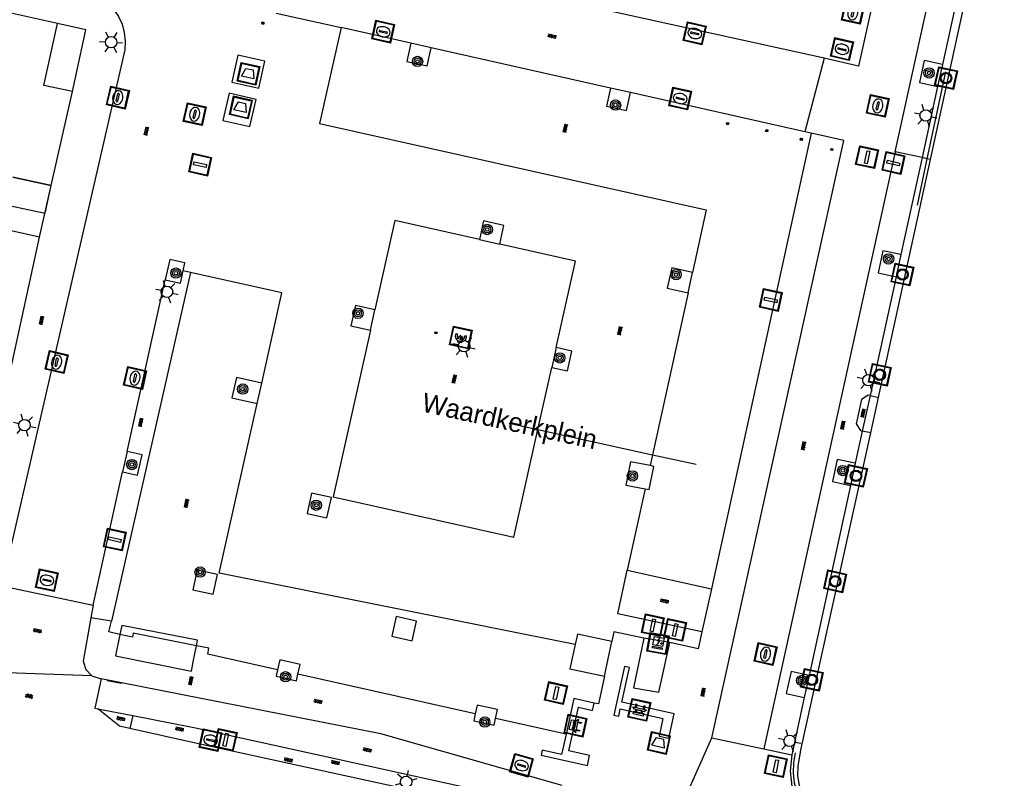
# Model space of a CAD drawing. Header units: metres. Extents: x 93870 to 95789, y 463036 to 464040.
# Tile 135 of 256: x 94353 to 94405, y 463788 to 463827. Entities that reach past the tile are written whole.
import ezdxf
from ezdxf.enums import TextEntityAlignment as Align

# ---------------------------------------------------------------- set-up
doc = ezdxf.new("R2010")
doc.units = ezdxf.units.M
doc.header["$LTSCALE"] = 25.4
for name, color, linetype in [('B_BEBOUWINGSGRENS_0', 1, 'Continuous'), ('B_LUIFEL_1', 200, 'Continuous'), ('B_OVERBOUWLIJN_LIJN_1', 7, 'Continuous'), ('G_GRENS_ALGEMEEN_0', 7, 'Continuous'), ('Q_AFVAL_APART_PLAATS_0', 7, 'Continuous'), ('Q_AFVALBAK_0', 7, 'Continuous'), ('Q_BANK_0', 7, 'Continuous'), ('Q_BETAALAUTOMAAT_0', 7, 'Continuous'), ('Q_BOOM_0', 3, 'Continuous'), ('Q_BRANDKRAAN_0', 5, 'Continuous'), ('Q_ELEKTRAKAST_0', 7, 'Continuous'), ('Q_HALTEPAAL_0', 191, 'Continuous'), ('Q_INSPECTIE_OF_RIOOLPUT_0', 253, 'Continuous'), ('Q_KOLK_0', 254, 'Continuous'), ('Q_LICHTMAST_0', 2, 'Continuous'), ('Q_LIJNAFWATERING_LIJN_0', 7, 'Continuous'), ('Q_MEERRING_0', 7, 'Continuous'), ('Q_OPLAADPAAL_0', 7, 'Continuous'), ('Q_VERKEERSBORDPAAL_0', 40, 'Continuous'), ('Q_WATERLEIDINGPUT_0', 5, 'Continuous'), ('S_GBKN_SYMBOOL_GV_GROOT_0', 7, 'Continuous'), ('S_GBKN_SYMBOOL_OV_GROOT_0', 7, 'Continuous'), ('T_GBKN_ABRI_0', 2, 'Continuous'), ('T_HEK_LIJN_0', 6, 'Continuous'), ('T_MUUR_30CM_0', 10, 'Continuous'), ('V_WEGGRENS_0', 7, 'Continuous'), ('W_WATERGRENS_0', 5, 'Continuous'), ('Z_STRAATNAAM_0', 252, 'Continuous')]:
    doc.layers.add(name, color=color, linetype=linetype)
for name, color, linetype, true_color in [('Q_AFSLUITPAAL_0', 7, 'Continuous', 0xf86a3a), ('Q_PAAL_STEEN_0', 7, 'Continuous', 0xa97373), ('Q_PAALTJE_0', 7, 'Continuous', 0x666666)]:
    doc.layers.add(name, color=color, linetype=linetype, true_color=true_color)

# ---------------------------------------------------------------- blocks, each defined once
blk = doc.blocks.new('Q_AFVAL_APART_PLAATS')
for points in [[(-0.5, 0.5), (0.5, 0.5), (0.5, -0.5), (-0.5, -0.5)], [(-0.336, 0.197), (0.331, 0.197), (0.19, -0.251), (-0.196, -0.251)]]:
    blk.add_lwpolyline(points, close=True)
blk.add_lwpolyline([(-0.442, 0.464), (0.438, 0.464, -0.414214), (0.459, 0.442), (0.459, -0.437, -0.414214), (0.438, -0.459), (-0.442, -0.459, -0.414214), (-0.463, -0.437), (-0.463, 0.442, -0.414214), (-0.442, 0.464)], format="xyb")
blk = doc.blocks.new('Q_AFVALBAK')
for points in [[(-0.5, 0.5), (0.5, 0.5), (0.5, -0.5), (-0.5, -0.5)], [(-0.336, 0.197), (0.331, 0.197), (0.19, -0.251), (-0.196, -0.251)]]:
    blk.add_lwpolyline(points, close=True)
blk.add_lwpolyline([(-0.442, 0.464), (0.438, 0.464, -0.414214), (0.459, 0.442), (0.459, -0.437, -0.414214), (0.438, -0.459), (-0.442, -0.459, -0.414214), (-0.463, -0.437), (-0.463, 0.442), (-0.463, 0.444), (-0.463, 0.446), (-0.463, 0.448), (-0.462, 0.45), (-0.461, 0.451), (-0.46, 0.453), (-0.459, 0.455), (-0.458, 0.456), (-0.457, 0.457), (-0.456, 0.459), (-0.454, 0.46), (-0.453, 0.461), (-0.451, 0.462), (-0.449, 0.462), (-0.447, 0.463), (-0.446, 0.463), (-0.444, 0.464), (-0.442, 0.464)], format="xyb")
blk = doc.blocks.new('Q_OPLAADPAAL')
for points in [[(-0.5, 0.5), (0.5, 0.5), (0.5, -0.5), (-0.5, -0.5)], [(-0.08, 0.333), (0.071, 0.333), (0.071, -0.329), (-0.08, -0.329)]]:
    blk.add_lwpolyline(points, close=True)
blk.add_lwpolyline([(-0.442, 0.464), (0.438, 0.464, -0.414214), (0.459, 0.442), (0.459, -0.437, -0.414214), (0.438, -0.459), (-0.442, -0.459, -0.414214), (-0.463, -0.437), (-0.463, 0.442), (-0.463, 0.444), (-0.463, 0.446), (-0.463, 0.448), (-0.462, 0.45), (-0.461, 0.451), (-0.46, 0.453), (-0.459, 0.455), (-0.458, 0.456), (-0.457, 0.457), (-0.456, 0.459), (-0.454, 0.46), (-0.453, 0.461), (-0.451, 0.462), (-0.449, 0.462), (-0.447, 0.463), (-0.446, 0.463), (-0.444, 0.464), (-0.442, 0.464)], format="xyb")
blk = doc.blocks.new('Q_ELEKTRAKAST')
for points in [[(-0.5, 0.5), (0.5, 0.5), (0.5, -0.5), (-0.5, -0.5)], [(-0.262, 0.264), (0.25, 0.264), (0.25, 0.187), (-0.262, 0.187)], [(-0.262, 0.107), (0.25, 0.107), (0.25, -0.332), (-0.262, -0.332)]]:
    blk.add_lwpolyline(points, close=True)
blk.add_lwpolyline([(-0.442, 0.464), (0.438, 0.464, -0.414214), (0.459, 0.442), (0.459, -0.437, -0.414214), (0.438, -0.459), (-0.442, -0.459, -0.414214), (-0.463, -0.437), (-0.463, 0.442), (-0.463, 0.444), (-0.463, 0.446), (-0.463, 0.448), (-0.462, 0.45), (-0.461, 0.451), (-0.46, 0.453), (-0.459, 0.455), (-0.458, 0.456), (-0.457, 0.457), (-0.456, 0.459), (-0.454, 0.46), (-0.453, 0.461), (-0.451, 0.462), (-0.449, 0.462), (-0.447, 0.463), (-0.446, 0.463), (-0.444, 0.464), (-0.442, 0.464)], format="xyb")
blk.add_lwpolyline([(-0.177, 0.001, -1), (-0.177, -0.069, -1)], format="xyb", close=True)
blk.add_lwpolyline([(0.044, 0.088), (-0.056, -0.112), (0.044, -0.112), (-0.056, -0.312)])
blk = doc.blocks.new('Q_LICHTMAST')
for points in [[(0, 0.3), (0, 0.6)], [(-0.26, 0.15), (-0.52, 0.3)], [(0.26, 0.15), (0.52, 0.3)], [(-0.26, -0.15), (-0.52, -0.3)], [(0, -0.3), (0, -0.6)], [(0.26, -0.15), (0.52, -0.3)]]:
    blk.add_lwpolyline(points)
blk.add_circle((0, 0), 0.3)
blk = doc.blocks.new('Q_VERKEERSBORDPAAL')
for points in [[(-0.5, 0.5), (0.5, 0.5), (0.5, -0.5), (-0.5, -0.5)], [(-0.08, 0.333), (0.071, 0.333), (0.071, -0.329), (-0.08, -0.329)]]:
    blk.add_lwpolyline(points, close=True)
blk.add_lwpolyline([(-0.442, 0.464), (0.438, 0.464, -0.414214), (0.459, 0.442), (0.459, -0.437, -0.414214), (0.438, -0.459), (-0.442, -0.459, -0.414214), (-0.463, -0.437), (-0.463, 0.442), (-0.463, 0.444), (-0.463, 0.446), (-0.463, 0.448), (-0.462, 0.45), (-0.461, 0.451), (-0.46, 0.453), (-0.459, 0.455), (-0.458, 0.456), (-0.457, 0.457), (-0.456, 0.459), (-0.454, 0.46), (-0.453, 0.461), (-0.451, 0.462), (-0.449, 0.462), (-0.447, 0.463), (-0.446, 0.463), (-0.444, 0.464), (-0.442, 0.464)], format="xyb")
blk = doc.blocks.new('Q_HALTEPAAL')
for points in [[(-0.5, 0.5), (0.5, 0.5), (0.5, -0.5), (-0.5, -0.5)], [(-0.08, 0.333), (0.071, 0.333), (0.071, -0.329), (-0.08, -0.329)]]:
    blk.add_lwpolyline(points, close=True)
blk.add_lwpolyline([(-0.442, 0.464), (0.438, 0.464, -0.414214), (0.459, 0.442), (0.459, -0.437, -0.414214), (0.438, -0.459), (-0.442, -0.459, -0.414214), (-0.463, -0.437), (-0.463, 0.442), (-0.463, 0.444), (-0.463, 0.446), (-0.463, 0.448), (-0.462, 0.45), (-0.461, 0.451), (-0.46, 0.453), (-0.459, 0.455), (-0.458, 0.456), (-0.457, 0.457), (-0.456, 0.459), (-0.454, 0.46), (-0.453, 0.461), (-0.451, 0.462), (-0.449, 0.462), (-0.447, 0.463), (-0.446, 0.463), (-0.444, 0.464), (-0.442, 0.464)], format="xyb")
blk = doc.blocks.new('Q_AFSLUITPAAL')
for points in [[(-0.5, 0.5), (0.5, 0.5), (0.5, -0.5), (-0.5, -0.5)], [(-0.08, 0.333), (0.071, 0.333), (0.071, -0.329), (-0.08, -0.329)]]:
    blk.add_lwpolyline(points, close=True)
blk.add_lwpolyline([(-0.442, 0.464), (0.438, 0.464, -0.414214), (0.459, 0.442), (0.459, -0.437, -0.414214), (0.438, -0.459), (-0.442, -0.459, -0.414214), (-0.463, -0.437), (-0.463, 0.442), (-0.463, 0.444), (-0.463, 0.446), (-0.463, 0.448), (-0.462, 0.45), (-0.461, 0.451), (-0.46, 0.453), (-0.459, 0.455), (-0.458, 0.456), (-0.457, 0.457), (-0.456, 0.459), (-0.454, 0.46), (-0.453, 0.461), (-0.451, 0.462), (-0.449, 0.462), (-0.447, 0.463), (-0.446, 0.463), (-0.444, 0.464), (-0.442, 0.464)], format="xyb")
blk = doc.blocks.new('Q_PAAL_STEEN')
for points in [[(-0.5, 0.5), (0.5, 0.5), (0.5, -0.5), (-0.5, -0.5)], [(-0.08, 0.333), (0.071, 0.333), (0.071, -0.329), (-0.08, -0.329)]]:
    blk.add_lwpolyline(points, close=True)
blk.add_lwpolyline([(-0.442, 0.464), (0.438, 0.464, -0.414214), (0.459, 0.442), (0.459, -0.437, -0.414214), (0.438, -0.459), (-0.442, -0.459, -0.414214), (-0.463, -0.437), (-0.463, 0.442), (-0.463, 0.444), (-0.463, 0.446), (-0.463, 0.448), (-0.462, 0.45), (-0.461, 0.451), (-0.46, 0.453), (-0.459, 0.455), (-0.458, 0.456), (-0.457, 0.457), (-0.456, 0.459), (-0.454, 0.46), (-0.453, 0.461), (-0.451, 0.462), (-0.449, 0.462), (-0.447, 0.463), (-0.446, 0.463), (-0.444, 0.464), (-0.442, 0.464)], format="xyb")
blk = doc.blocks.new('Q_PAALTJE')
at = {"color": 251, "true_color": 0x666666, "xscale": 0.1, "yscale": 0.1, "zscale": 0.01}
blk.add_blockref('Q_PAAL_STEEN', (0, 0), dxfattribs=at)
blk = doc.blocks.new('Q_KOLK')
blk.add_lwpolyline([(-0.5, 0.5), (0.5, 0.5), (0.5, -0.5), (-0.5, -0.5)], close=True)
for points in [[(-0.442, 0.464), (0.438, 0.464, -0.414214), (0.459, 0.442), (0.459, -0.437, -0.414214), (0.438, -0.459), (-0.442, -0.459, -0.414214), (-0.463, -0.437), (-0.463, 0.442, -0.414214), (-0.442, 0.464)], [(-0.345, 0.105, 0.380426), (-0.276, -0.18)], [(-0.008, 0.266, 0.240218), (-0.345, 0.105)], [(-0.194, 0.045, 0.853344), (-0.194, -0.032)], [(0.331, 0.111, 0.240191), (-0.008, 0.266)], [(0.185, -0.032, 0.849746), (0.185, 0.045)], [(0.267, -0.176, 0.380426), (0.331, 0.111)], [(-0.276, -0.18, 0.148452), (0.012, -0.257)], [(0.012, -0.257, 0.131742), (0.267, -0.176)]]:
    blk.add_lwpolyline(points, format="xyb")
for points in [[(-0.194, 0.045), (0.185, 0.045)], [(0.185, -0.032), (-0.194, -0.032)]]:
    blk.add_lwpolyline(points)
blk = doc.blocks.new('Q_INSPECTIE_OF_RIOOLPUT')
blk.add_lwpolyline([(-0.5, 0.5), (0.5, 0.5), (0.5, -0.5), (-0.5, -0.5)], close=True)
for points in [[(-0.442, 0.464), (0.438, 0.464, -0.414214), (0.459, 0.442), (0.459, -0.437, -0.414214), (0.438, -0.459), (-0.442, -0.459, -0.414214), (-0.463, -0.437), (-0.463, 0.442), (-0.463, 0.444), (-0.463, 0.446), (-0.463, 0.448), (-0.462, 0.45), (-0.461, 0.451), (-0.46, 0.453), (-0.459, 0.455), (-0.458, 0.456), (-0.457, 0.457), (-0.456, 0.459), (-0.454, 0.46), (-0.453, 0.461), (-0.451, 0.462), (-0.449, 0.462), (-0.447, 0.463), (-0.446, 0.463), (-0.444, 0.464), (-0.442, 0.464)], [(-0.345, 0.105, 0.380426), (-0.276, -0.18)], [(-0.008, 0.266, 0.240218), (-0.345, 0.105)], [(-0.194, 0.045, 0.853344), (-0.194, -0.032)], [(0.331, 0.111, 0.240191), (-0.008, 0.266)], [(0.185, -0.032, 0.849746), (0.185, 0.045)], [(0.267, -0.176, 0.380426), (0.331, 0.111)], [(-0.276, -0.18, 0.148452), (0.012, -0.257)], [(0.012, -0.257, 0.131742), (0.267, -0.176)]]:
    blk.add_lwpolyline(points, format="xyb")
for points in [[(-0.194, 0.045), (0.185, 0.045)], [(0.185, -0.032), (-0.194, -0.032)]]:
    blk.add_lwpolyline(points)
blk = doc.blocks.new('Q_WATERLEIDINGPUT')
blk.add_lwpolyline([(-0.5, 0.5), (0.5, 0.5), (0.5, -0.5), (-0.5, -0.5)], close=True)
for points in [[(-0.442, 0.464), (0.438, 0.464, -0.414214), (0.459, 0.442), (0.459, -0.437, -0.414214), (0.438, -0.459), (-0.442, -0.459, -0.414214), (-0.463, -0.437), (-0.463, 0.442), (-0.463, 0.444), (-0.463, 0.446), (-0.463, 0.448), (-0.462, 0.45), (-0.461, 0.451), (-0.46, 0.453), (-0.459, 0.455), (-0.458, 0.456), (-0.457, 0.457), (-0.456, 0.459), (-0.454, 0.46), (-0.453, 0.461), (-0.451, 0.462), (-0.449, 0.462), (-0.447, 0.463), (-0.446, 0.463), (-0.444, 0.464), (-0.442, 0.464)], [(-0.345, 0.105, 0.380426), (-0.276, -0.18)], [(-0.008, 0.266, 0.240218), (-0.345, 0.105)], [(-0.194, 0.045, 0.853344), (-0.194, -0.032)], [(0.331, 0.111, 0.240191), (-0.008, 0.266)], [(0.185, -0.032, 0.849746), (0.185, 0.045)], [(0.267, -0.176, 0.380426), (0.331, 0.111)], [(-0.276, -0.18, 0.148452), (0.012, -0.257)], [(0.012, -0.257, 0.131742), (0.267, -0.176)]]:
    blk.add_lwpolyline(points, format="xyb")
for points in [[(-0.194, 0.045), (0.185, 0.045)], [(0.185, -0.032), (-0.194, -0.032)]]:
    blk.add_lwpolyline(points)
blk = doc.blocks.new('Q_BRANDKRAAN')
blk.add_lwpolyline([(-0.5, 0.5), (0.5, 0.5), (0.5, -0.5), (-0.5, -0.5)], close=True)
for points in [[(-0.442, 0.464), (0.438, 0.464, -0.414214), (0.459, 0.442), (0.459, -0.437, -0.414214), (0.438, -0.459), (-0.442, -0.459, -0.414214), (-0.463, -0.437), (-0.463, 0.442), (-0.463, 0.444), (-0.463, 0.446), (-0.463, 0.448), (-0.462, 0.45), (-0.461, 0.451), (-0.46, 0.453), (-0.459, 0.455), (-0.458, 0.456), (-0.457, 0.457), (-0.456, 0.459), (-0.454, 0.46), (-0.453, 0.461), (-0.451, 0.462), (-0.449, 0.462), (-0.447, 0.463), (-0.446, 0.463), (-0.444, 0.464), (-0.442, 0.464)], [(-0.345, 0.105, 0.380426), (-0.276, -0.18)], [(-0.008, 0.266, 0.240218), (-0.345, 0.105)], [(-0.194, 0.045, 0.853344), (-0.194, -0.032)], [(0.331, 0.111, 0.240191), (-0.008, 0.266)], [(0.185, -0.032, 0.849746), (0.185, 0.045)], [(0.267, -0.176, 0.380426), (0.331, 0.111)], [(-0.276, -0.18, 0.148452), (0.012, -0.257)], [(0.012, -0.257, 0.131742), (0.267, -0.176)]]:
    blk.add_lwpolyline(points, format="xyb")
for points in [[(-0.194, 0.045), (0.185, 0.045)], [(0.185, -0.032), (-0.194, -0.032)]]:
    blk.add_lwpolyline(points)
blk = doc.blocks.new('Q_BANK')
blk.add_lwpolyline([(-0.5, 0.5), (0.5, 0.5), (0.5, -0.5), (-0.5, -0.5)], close=True)
blk.add_lwpolyline([(-0.442, 0.464), (0.438, 0.464, -0.414214), (0.459, 0.442), (0.459, -0.437, -0.414214), (0.438, -0.459), (-0.442, -0.459, -0.414214), (-0.463, -0.437), (-0.463, 0.442), (-0.463, 0.444), (-0.463, 0.446), (-0.463, 0.448), (-0.462, 0.45), (-0.461, 0.451), (-0.46, 0.453), (-0.459, 0.455), (-0.458, 0.456), (-0.457, 0.457), (-0.456, 0.459), (-0.454, 0.46), (-0.453, 0.461), (-0.451, 0.462), (-0.449, 0.462), (-0.447, 0.463), (-0.446, 0.463), (-0.444, 0.464), (-0.442, 0.464)], format="xyb")
for points in [[(-0.267, 0.022), (-0.366, -0.078)], [(-0.18, 0.132), (-0.267, 0.132), (-0.267, 0.276)], [(-0.267, 0.276), (0.258, 0.276), (0.258, 0.132), (0.173, 0.132)], [(-0.18, 0.022), (-0.267, 0.022)], [(-0.267, 0.022), (-0.18, 0.022)], [(-0.18, 0.022), (-0.18, 0.132)], [(-0.18, 0.132), (-0.144, 0.132)], [(-0.144, 0.132), (-0.144, 0.022)], [(0.131, 0.132), (-0.144, 0.132)], [(0.131, 0.022), (-0.144, 0.022)], [(-0.144, 0.022), (0.131, 0.022)], [(0.131, 0.022), (-0.144, 0.022)], [(-0.144, 0.022), (0.131, 0.022)], [(-0.144, 0.022), (0.131, 0.022)], [(0.131, 0.022), (0.131, 0.132)], [(0.131, 0.132), (0.173, 0.132)], [(0.173, 0.132), (0.173, 0.022)], [(0.173, 0.022), (0.255, 0.022)], [(0.173, 0.022), (0.255, 0.022)], [(0.255, 0.022), (0.357, -0.078)], [(-0.236, -0.078), (-0.366, -0.078)], [(-0.192, -0.078), (-0.192, -0.27), (-0.236, -0.27), (-0.236, -0.078)], [(-0.236, -0.078), (-0.192, -0.078)], [(0.183, -0.078), (-0.192, -0.078)], [(0.226, -0.078), (0.226, -0.268), (0.183, -0.268), (0.183, -0.078)], [(0.183, -0.078), (0.226, -0.078)], [(0.357, -0.078), (0.226, -0.078)]]:
    blk.add_lwpolyline(points)
blk = doc.blocks.new('Q_MEERRING')
blk.add_lwpolyline([(-0.5, 0.5), (0.5, 0.5), (0.5, -0.5), (-0.5, -0.5)], close=True)
blk.add_lwpolyline([(-0.442, 0.464), (0.438, 0.464, -0.414214), (0.459, 0.442), (0.459, -0.437, -0.414214), (0.438, -0.459), (-0.442, -0.459, -0.414214), (-0.463, -0.437), (-0.463, 0.442), (-0.463, 0.444), (-0.463, 0.446), (-0.463, 0.448), (-0.462, 0.45), (-0.461, 0.451), (-0.46, 0.453), (-0.459, 0.455), (-0.458, 0.456), (-0.457, 0.457), (-0.456, 0.459), (-0.454, 0.46), (-0.453, 0.461), (-0.451, 0.462), (-0.449, 0.462), (-0.447, 0.463), (-0.446, 0.463), (-0.444, 0.464), (-0.442, 0.464)], format="xyb")
for radius in [0.3, 0.3, 0.25, 0.25]:
    blk.add_circle((0, 0), radius)
blk = doc.blocks.new('Q_BETAALAUTOMAAT')
blk.add_lwpolyline([(-0.5, 0.5), (0.5, 0.5), (0.5, -0.5), (-0.5, -0.5)], close=True)
for points in [[(-0.442, 0.464), (0.438, 0.464, -0.414214), (0.459, 0.442), (0.459, -0.437, -0.414214), (0.438, -0.459), (-0.442, -0.459, -0.414214), (-0.463, -0.437), (-0.463, 0.442), (-0.463, 0.444), (-0.463, 0.446), (-0.463, 0.448), (-0.462, 0.45), (-0.461, 0.451), (-0.46, 0.453), (-0.459, 0.455), (-0.458, 0.456), (-0.457, 0.457), (-0.456, 0.459), (-0.454, 0.46), (-0.453, 0.461), (-0.451, 0.462), (-0.449, 0.462), (-0.447, 0.463), (-0.446, 0.463), (-0.444, 0.464), (-0.442, 0.464)], [(-0.203, 0.032, 0.050902), (-0.201, -0.03)], [(-0.002, 0.295, 0.299915), (-0.19, 0.099)], [(-0.112, 0.032, 0.069027), (-0.112, -0.03)], [(0.002, 0.2, 0.158079), (-0.093, 0.099)], [(0.146, 0.286, 0.138529), (-0.002, 0.295)], [(0.137, 0.201, 0.200552), (0.002, 0.2)], [(-0.185, -0.097, 0.345501), (0.016, -0.284)], [(-0.091, -0.097, 0.158478), (0.007, -0.196)], [(0.007, -0.196, 0.260272), (0.133, -0.183)], [(0.016, -0.284, 0.17253), (0.151, -0.265)]]:
    blk.add_lwpolyline(points, format="xyb")
for points in [[(-0.203, 0.032), (-0.268, 0.032), (-0.268, 0.099)], [(-0.268, 0.099), (-0.19, 0.099)], [(0.057, 0.032), (-0.112, 0.032)], [(-0.093, 0.099), (0.057, 0.099)], [(0.057, 0.099), (0.057, 0.032)], [(0.146, 0.286), (0.137, 0.201)], [(-0.185, -0.097), (-0.268, -0.097), (-0.268, -0.03)], [(-0.268, -0.03), (-0.201, -0.03)], [(-0.112, -0.03), (0.057, -0.03)], [(0.057, -0.097), (-0.091, -0.097)], [(0.057, -0.03), (0.057, -0.097)], [(0.133, -0.183), (0.151, -0.265)]]:
    blk.add_lwpolyline(points)
blk = doc.blocks.new('Q_BOOM')
for radius in [0.27, 0.18, 0.09]:
    blk.add_circle((0, 0), radius)
blk = doc.blocks.new('S_GBKN_SYMBOOL_OV_GROOT')
for points in [[(-0.21875, 0.0625), (0.21875, 0.0625)], [(-0.21875, 0), (0.21875, 0)], [(-0.1875, 0.0625), (-0.1875, 0)], [(-0.125, 0.09375), (-0.125, 0.0625)], [(-0.125, 0), (-0.125, -0.0625)], [(-0.0625, 0.0625), (-0.0625, 0)], [(0, 0.09375), (0, 0.0625)], [(0, 0), (0, -0.0625)], [(0.0625, 0.0625), (0.0625, 0)], [(0.125, 0.09375), (0.125, 0.0625)], [(0.125, 0), (0.125, -0.0625)], [(0.1875, 0.0625), (0.1875, 0)], [(-0.21875, -0.0625), (0.21875, -0.0625)], [(-0.1875, -0.0625), (-0.1875, -0.09375)], [(-0.0625, -0.0625), (-0.0625, -0.09375)], [(0.0625, -0.0625), (0.0625, -0.09375)], [(0.1875, -0.0625), (0.1875, -0.09375)]]:
    blk.add_lwpolyline(points)
blk = doc.blocks.new('S_GBKN_SYMBOOL_GV_GROOT')
for points in [[(-0.1875, 0.03125), (-0.09375, 0.09375)], [(-0.1875, -0.0625), (0.0625, 0.09375)], [(-0.1875, 0.09375), (0.125, -0.09375)], [(-0.1875, 0), (-0.03125, -0.09375)], [(-0.125, -0.09375), (0.1875, 0.09375)], [(-0.0625, 0.09375), (0.1875, -0.0625)], [(0.03125, -0.09375), (0.1875, 0)], [(0.09375, 0.09375), (0.1875, 0.03125)]]:
    blk.add_lwpolyline(points)

msp = doc.modelspace()

# ---------------------------------------------------------------- linework, layer by layer
at = {"layer": 'B_BEBOUWINGSGRENS_0'}
for p, q in [((94355.396, 463827.126), (94327.11, 463833.414)), ((94355.075, 463818.677), (94356.178, 463823.592)), ((94353.077, 463819.119), (94355.071, 463818.678)), ((94355.071, 463818.678), (94355.075, 463818.677)), ((94352.365, 463806.46), (94354.469, 463815.977)), ((94383.955, 463793.058), (94384.344, 463794.867)), ((94387.37, 463794.81), (94386, 463795.05))]:
    msp.add_line(p, q, dxfattribs=at)
for points in [[(94356.178, 463823.592), (94354.691, 463823.903), (94355.396, 463827.126)], [(94354.469, 463815.977), (94344.588, 463818.171), (94342.502, 463808.629), (94352.365, 463806.46)], [(94384.344, 463794.867), (94382.536, 463795.256), (94382.42, 463794.718)], [(94386, 463795.05), (94385.47, 463792.45), (94386.79, 463792.22), (94387.37, 463794.81)], [(94382.42, 463794.718), (94382.147, 463793.448), (94383.955, 463793.058)]]:
    msp.add_lwpolyline(points, dxfattribs=at)
at = {"layer": 'B_LUIFEL_1'}
for points in [[(94346.639, 463820.532), (94346.295, 463819.028), (94354.751, 463817.234), (94355.071, 463818.678)], [(94355.071, 463818.678), (94355.072, 463818.681), (94353.077, 463819.119)]]:
    msp.add_lwpolyline(points, dxfattribs=at)
at = {"layer": 'B_OVERBOUWLIJN_LIJN_1'}
msp.add_line((94354.469, 463815.977), (94355.075, 463818.677), dxfattribs=at)
at = {"layer": 'G_GRENS_ALGEMEEN_0'}
for p, q in [((94401.587, 463824.991), (94401.336, 463823.84)), ((94400.799, 463820.073), (94400.527, 463820.132)), ((94400.965, 463820.037), (94400.799, 463820.073)), ((94399.421, 463815.068), (94399.17, 463813.916)), ((94397.815, 463807.711), (94397.41, 463805.854)), ((94397.815, 463807.711), (94398.254, 463807.614)), ((94397.849, 463805.758), (94397.41, 463805.854)), ((94397.043, 463804.173), (94396.792, 463803.021)), ((94394.628, 463793.099), (94394.376, 463791.948))]:
    msp.add_line(p, q, dxfattribs=at)
at = {"layer": 'Q_LIJNAFWATERING_LIJN_0'}
msp.add_line((94358.736, 463792.673), (94357.992, 463792.815), dxfattribs=at)
at = {"layer": 'T_GBKN_ABRI_0'}
for p, q in [((94362.648, 463794.649), (94362.7, 463794.931)), ((94362.508, 463793.886), (94362.648, 463794.649))]:
    msp.add_line(p, q, dxfattribs=at)
for points in [[(94362.7, 463794.931), (94358.759, 463795.712), (94358.663, 463795.237)], [(94358.663, 463795.237), (94358.437, 463794.115), (94362.395, 463793.318)], [(94362.395, 463793.318), (94362.404, 463793.316), (94362.508, 463793.886)]]:
    msp.add_lwpolyline(points, dxfattribs=at)
at = {"layer": 'T_HEK_LIJN_0'}
for p, q in [((94400.799, 463820.073), (94401.765, 463824.612)), ((94400.283, 463817.651), (94400.799, 463820.073))]:
    msp.add_line(p, q, dxfattribs=at)
msp.add_lwpolyline([(94396.798, 463784.524), (94396.638, 463784.552), (94396.133, 463784.716), (94395.656, 463784.95), (94395.217, 463785.25), (94394.826, 463785.609), (94394.49, 463786.021), (94394.216, 463786.476), (94394.009, 463786.965), (94393.874, 463787.479), (94393.814, 463788.007), (94393.829, 463788.538), (94393.92, 463789.061)], dxfattribs=at)
at = {"layer": 'T_MUUR_30CM_0'}
for p, q in [((94356.873, 463826.804), (94355.396, 463827.126)), ((94356.178, 463823.592), (94356.873, 463826.804))]:
    msp.add_line(p, q, dxfattribs=at)
at = {"layer": 'V_WEGGRENS_0'}
for p, q in [((94399.13, 463820.437), (94417.082, 463901.957)), ((94403.601, 463834.219), (94401.587, 463824.991)), ((94395.419, 463825.32), (94367.597, 463831.452)), ((94366.818, 463827.68), (94370.211, 463826.918)), ((94373.845, 463826.101), (94370.211, 463826.918)), ((94374.903, 463825.864), (94373.845, 463826.101)), ((94384.258, 463823.762), (94374.903, 463825.864)), ((94395.419, 463825.32), (94394.402, 463821.482)), ((94385.316, 463823.524), (94384.258, 463823.762)), ((94394.402, 463821.482), (94385.316, 463823.524)), ((94401.336, 463823.84), (94400.527, 463820.132)), ((94394.735, 463821.408), (94394.402, 463821.482)), ((94394.735, 463821.408), (94389.534, 463797.626)), ((94389.551, 463789.836), (94396.45, 463821.022)), ((94396.45, 463821.022), (94394.735, 463821.408)), ((94399.13, 463820.437), (94392.264, 463789.257)), ((94400.527, 463820.132), (94399.13, 463820.437)), ((94400.527, 463820.132), (94399.421, 463815.068)), ((94377.43, 463815.855), (94378.489, 463815.619)), ((94361.256, 463814.815), (94361.022, 463813.756)), ((94362.348, 463814.135), (94358.213, 463795.922)), ((94362.348, 463814.135), (94361.958, 463814.222)), ((94388.316, 463813.077), (94388.548, 463814.137)), ((94399.17, 463813.916), (94397.815, 463807.711)), ((94359.035, 463804.781), (94361.022, 463813.756)), ((94388.316, 463813.077), (94386.461, 463804.621)), ((94371.736, 463811.126), (94371.973, 463812.185)), ((94381.429, 463810.21), (94381.199, 463809.181)), ((94380.472, 463805.933), (94381.199, 463809.181)), ((94365.828, 463807.295), (94366.064, 463808.353)), ((94397.41, 463805.854), (94397.043, 463804.173)), ((94359.035, 463804.781), (94358.801, 463803.722)), ((94386.461, 463804.621), (94386.336, 463804.049)), ((94357.261, 463796.762), (94358.801, 463803.722)), ((94396.792, 463803.021), (94394.628, 463793.099)), ((94368.665, 463802.607), (94368.432, 463801.547)), ((94386.072, 463802.844), (94385.138, 463798.588)), ((94363.745, 463798.365), (94362.685, 463798.598)), ((94385.138, 463798.588), (94389.534, 463797.626)), ((94352.488, 463797.777), (94357.261, 463796.762)), ((94389.534, 463797.626), (94389.04, 463795.368)), ((94357.261, 463796.762), (94357.145, 463796.112)), ((94358.213, 463795.922), (94357.145, 463796.112)), ((94373.085, 463796.171), (94372.858, 463795.141)), ((94357.194, 463793.077), (94357.676, 463792.921)), ((94377.209, 463791.088), (94367.951, 463793.159)), ((94394.376, 463791.948), (94393.731, 463788.949)), ((94358.63, 463790.44), (94357.499, 463791.348)), ((94357.499, 463791.348), (94359.327, 463790.997)), ((94359.327, 463790.997), (94359.178, 463790.32)), ((94359.327, 463790.997), (94361.373, 463790.604)), ((94381.944, 463790.029), (94378.267, 463790.851)), ((94359.178, 463790.32), (94358.63, 463790.44)), ((94361.373, 463790.604), (94362.255, 463790.435)), ((94362.255, 463790.435), (94362.604, 463790.368)), ((94362.604, 463790.368), (94377.331, 463787.127)), ((94387.744, 463785.757), (94389.551, 463789.836)), ((94389.551, 463789.836), (94392.264, 463789.257)), ((94392.264, 463789.257), (94393.731, 463788.949))]:
    msp.add_line(p, q, dxfattribs=at)
for points in [[(94410.672, 463885.462), (94397.219, 463824.906), (94395.419, 463825.32)], [(94357.265, 463828.806), (94357.753, 463828.503), (94358.174, 463828.113), (94358.593, 463827.507), (94358.771, 463827.094), (94358.885, 463826.659), (94358.933, 463826.212), (94358.914, 463825.763), (94352.488, 463797.777)], [(94370.211, 463826.918), (94369.075, 463821.914), (94389.263, 463817.398), (94388.548, 463814.137)], [(94373.845, 463826.101), (94373.637, 463825.156), (94374.696, 463824.923), (94374.903, 463825.864)], [(94364.819, 463825.49), (94364.497, 463824.072), (94365.905, 463823.752), (94366.227, 463825.17), (94364.819, 463825.49)], [(94401.587, 463824.991), (94400.641, 463825.197), (94400.39, 463824.046), (94401.336, 463823.84)], [(94384.258, 463823.762), (94384.05, 463822.817), (94385.109, 463822.584), (94385.316, 463823.524)], [(94364.353, 463823.5), (94364.026, 463822.078), (94365.44, 463821.753), (94365.767, 463823.175), (94364.353, 463823.5)], [(94377.43, 463815.855), (94373.015, 463816.843), (94371.973, 463812.185)], [(94378.489, 463815.619), (94378.703, 463816.591), (94377.644, 463816.825), (94377.43, 463815.855)], [(94381.429, 463810.21), (94382.441, 463814.734), (94378.489, 463815.619)], [(94361.958, 463814.222), (94362.05, 463814.64), (94361.256, 463814.815)], [(94399.421, 463815.068), (94398.483, 463815.273), (94398.231, 463814.121), (94399.17, 463813.916)], [(94388.548, 463814.137), (94387.466, 463814.375), (94387.232, 463813.316), (94388.316, 463813.077)], [(94361.022, 463813.756), (94361.817, 463813.58), (94361.958, 463814.222)], [(94366.064, 463808.353), (94367.119, 463813.068), (94362.348, 463814.135)], [(94371.973, 463812.185), (94370.949, 463812.41), (94370.716, 463811.351), (94371.736, 463811.126)], [(94371.736, 463811.126), (94369.787, 463802.416), (94379.213, 463800.307), (94380.472, 463805.933)], [(94381.199, 463809.181), (94382.015, 463809.001), (94382.242, 463810.031), (94381.429, 463810.21)], [(94366.064, 463808.353), (94364.736, 463808.646), (94364.502, 463807.587), (94365.828, 463807.295)], [(94397.815, 463807.711), (94397.719, 463807.732), (94397.361, 463807.503), (94397.083, 463806.233), (94397.311, 463805.876), (94397.41, 463805.854)], [(94382.42, 463794.718), (94363.848, 463798.444), (94365.828, 463807.295)], [(94358.801, 463803.722), (94359.585, 463803.55), (94359.818, 463804.609), (94359.035, 463804.781)], [(94386.336, 463804.049), (94385.315, 463804.242), (94385.071, 463803.034), (94386.072, 463802.844)], [(94386.072, 463802.844), (94386.279, 463802.805), (94386.523, 463804.013), (94386.336, 463804.049)], [(94397.043, 463804.173), (94396.105, 463804.377), (94395.854, 463803.226), (94396.792, 463803.021)], [(94368.432, 463801.547), (94369.462, 463801.321), (94369.695, 463802.38), (94368.665, 463802.607)], [(94362.685, 463798.598), (94362.458, 463797.568), (94363.518, 463797.335), (94363.745, 463798.365)], [(94389.04, 463795.368), (94384.64, 463796.315), (94385.138, 463798.588)], [(94357.145, 463796.112), (94356.741, 463793.846), (94356.874, 463793.406), (94357.194, 463793.077)], [(94358.663, 463795.237), (94358.087, 463795.366), (94358.213, 463795.922)], [(94372.858, 463795.141), (94373.918, 463794.907), (94374.145, 463795.937), (94373.085, 463796.171)], [(94362.648, 463794.649), (94359.358, 463795.301), (94359.316, 463795.091), (94358.663, 463795.237)], [(94386, 463795.05), (94384.446, 463795.367), (94384.344, 463794.867)], [(94389.04, 463795.368), (94388.847, 463794.487), (94387.37, 463794.81)], [(94366.892, 463793.396), (94363.243, 463794.213), (94363.299, 463794.52), (94362.648, 463794.649)], [(94367.951, 463793.159), (94368.064, 463793.672), (94367.005, 463793.906), (94366.892, 463793.396)], [(94357.194, 463793.077), (94350.774, 463793.295), (94350.789, 463793.551)], [(94366.892, 463793.396), (94366.817, 463793.054), (94367.876, 463792.818), (94367.951, 463793.159)], [(94387.594, 463791.086), (94384.856, 463791.699), (94385.257, 463793.505), (94385.001, 463793.562), (94384.436, 463791.023), (94384.693, 463790.966), (94384.778, 463791.348), (94387.004, 463790.85), (94386.8, 463789.933), (94387.312, 463789.818), (94387.594, 463791.086)], [(94394.628, 463793.099), (94393.689, 463793.304), (94393.438, 463792.153), (94394.376, 463791.948)], [(94357.676, 463792.921), (94357.349, 463791.393), (94357.499, 463791.348)], [(94381.746, 463787.357), (94372.27, 463790.04), (94357.676, 463792.921)], [(94383.955, 463793.058), (94383.632, 463791.605), (94383.42, 463791.652)], [(94383.42, 463791.652), (94382.358, 463791.89), (94381.944, 463790.029)], [(94378.267, 463790.851), (94378.37, 463791.318), (94377.31, 463791.551), (94377.209, 463791.088)], [(94382.121, 463788.603), (94383.063, 463788.392), (94383.178, 463788.914), (94382.091, 463789.157), (94382.597, 463791.435), (94383.335, 463791.27), (94383.42, 463791.652)], [(94377.209, 463791.088), (94377.129, 463790.727), (94378.188, 463790.493), (94378.267, 463790.851)], [(94377.176, 463786.37), (94362.454, 463789.601), (94359.178, 463790.32)], [(94381.944, 463790.029), (94381.709, 463788.972), (94380.699, 463789.198), (94380.641, 463788.934), (94382.121, 463788.603)], [(94393.731, 463788.949), (94393.639, 463788.123), (94393.726, 463787.296)]]:
    msp.add_lwpolyline(points, dxfattribs=at)
at = {"layer": 'W_WATERGRENS_0'}
for p, q in [((94400.965, 463820.037), (94415.533, 463886.782)), ((94398.254, 463807.614), (94400.965, 463820.037)), ((94397.849, 463805.758), (94398.254, 463807.614))]:
    msp.add_line(p, q, dxfattribs=at)
msp.add_lwpolyline([(94396.841, 463784.723), (94395.993, 463785.027), (94395.545, 463785.279), (94395.14, 463785.597), (94394.789, 463785.972), (94394.498, 463786.396), (94394.275, 463786.859), (94394.125, 463787.351), (94394.052, 463787.86), (94394.057, 463788.375), (94394.219, 463789.284), (94397.849, 463805.758)], dxfattribs=at)
at = {"layer": 'Z_STRAATNAAM_0'}
for p, q in [((94378.976, 463806.261), (94380.472, 463805.933)), ((94380.472, 463805.933), (94386.461, 463804.621)), ((94386.461, 463804.621), (94388.744, 463804.121))]:
    msp.add_line(p, q, dxfattribs=at)

# ---------------------------------------------------------------- block references
at = {"layer": 'Q_AFSLUITPAAL_0'}
for p, rotation in [((94397.657, 463820.158), 167.6864186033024), ((94399.037, 463819.851), 77.58136436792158)]:
    msp.add_blockref('Q_AFSLUITPAAL', p, dxfattribs=dict(at, rotation=rotation))
at = {"layer": 'Q_AFVAL_APART_PLAATS_0'}
for p, rotation in [((94365.369, 463824.506), 167.1957339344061), ((94364.97, 463822.751), 167.0557023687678)]:
    msp.add_blockref('Q_AFVAL_APART_PLAATS', p, dxfattribs=dict(at, rotation=rotation))
at = {"layer": 'Q_AFVALBAK_0', "rotation": 167.3409210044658}
msp.add_blockref('Q_AFVALBAK', (94386.791, 463789.57), dxfattribs=at)
at = {"layer": 'Q_BANK_0'}
for p, rotation in [((94385.769, 463791.299), 167.389457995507), ((94382.436, 463790.473), 77.47651866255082)]:
    msp.add_blockref('Q_BANK', p, dxfattribs=dict(at, rotation=rotation))
at = {"layer": 'Q_BETAALAUTOMAAT_0', "rotation": 77.38529163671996}
msp.add_blockref('Q_BETAALAUTOMAAT', (94376.451, 463810.739), dxfattribs=at)
at = {"layer": 'Q_BOOM_0'}
for p, rotation in [((94374.193, 463825.154), 167.5915493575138), ((94400.895, 463824.553), 77.69803195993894), ((94384.529, 463822.877), 167.5915493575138), ((94377.833, 463816.379), 77.55878131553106), ((94398.782, 463814.84), 167.67184320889), ((94361.578, 463814.101), 77.61301323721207), ((94387.69, 463814.022), 77.5399540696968), ((94371.086, 463812.003), 77.59154935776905), ((94381.616, 463809.678), 77.40046407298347), ((94365.067, 463808.048), 77.53995406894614), ((94359.279, 463804.109), 77.5399540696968), ((94396.393, 463803.794), 77.69803196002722), ((94385.412, 463803.514), 78.58065496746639), ((94368.91, 463801.983), 77.60289333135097), ((94362.846, 463798.492), 167.6028933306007), ((94367.307, 463793.025), 167.4368251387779), ((94394.248, 463792.833), 77.6505212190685), ((94377.706, 463790.664), 167.5399540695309)]:
    msp.add_blockref('Q_BOOM', p, dxfattribs=dict(at, rotation=rotation))
at = {"layer": 'Q_BRANDKRAAN_0', "rotation": 77.47469870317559}
msp.add_blockref('Q_BRANDKRAAN', (94396.919, 463827.697), dxfattribs=at)
at = {"layer": 'Q_ELEKTRAKAST_0', "rotation": 170.0636100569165}
msp.add_blockref('Q_ELEKTRAKAST', (94386.744, 463794.763), dxfattribs=at)
at = {"layer": 'Q_HALTEPAAL_0', "rotation": 167.6228640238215}
msp.add_blockref('Q_HALTEPAAL', (94364.179, 463789.737), dxfattribs=at)
at = {"layer": 'Q_INSPECTIE_OF_RIOOLPUT_0'}
for p, rotation in [((94398.22, 463822.835), 77.5807830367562), ((94354.848, 463798.068), 167.9946304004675), ((94392.361, 463794.216), 77.58136436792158)]:
    msp.add_blockref('Q_INSPECTIE_OF_RIOOLPUT', p, dxfattribs=dict(at, rotation=rotation))
at = {"layer": 'Q_KOLK_0'}
for p, rotation in [((94372.4, 463826.706), 167.3293713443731), ((94388.66, 463826.62), 167.5706617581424), ((94358.552, 463823.269), 77.06819831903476), ((94387.9, 463823.22), 167.3337221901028), ((94362.566, 463822.401), 77.39883863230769), ((94355.359, 463809.455), 77.06819831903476), ((94359.449, 463808.626), 77.51648859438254), ((94363.388, 463789.72), 167.6228640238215), ((94379.62, 463788.4), 164.1912544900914)]:
    msp.add_blockref('Q_KOLK', p, dxfattribs=dict(at, rotation=rotation))
at = {"layer": 'Q_LICHTMAST_0'}
for p, rotation in [((94358.199, 463826.156), 87.57690262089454), ((94400.72, 463822.329), 77.69225236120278), ((94361.113, 463813.123), 77.51648859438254), ((94376.622, 463810.285), 77.40046407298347), ((94397.732, 463808.516), 77.68156778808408), ((94353.682, 463806.167), 77.06819831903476), ((94393.616, 463789.678), 77.86219380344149), ((94373.596, 463787.54), 167.6228640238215)]:
    msp.add_blockref('Q_LICHTMAST', p, dxfattribs=dict(at, rotation=rotation))
at = {"layer": 'Q_MEERRING_0'}
for p, rotation in [((94401.779, 463824.283), 77.68751469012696), ((94399.505, 463814.029), 77.68966288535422), ((94398.322, 463808.796), 77.68966288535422), ((94397.079, 463803.517), 77.70838597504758), ((94395.994, 463798.011), 77.57360738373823), ((94394.777, 463792.869), 77.6505212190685)]:
    msp.add_blockref('Q_MEERRING', p, dxfattribs=dict(at, rotation=rotation))
at = {"layer": 'Q_OPLAADPAAL_0', "rotation": 77.66393044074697}
msp.add_blockref('Q_OPLAADPAAL', (94392.637, 463812.7), dxfattribs=at)
at = {"layer": 'Q_PAAL_STEEN_0'}
for p, rotation in [((94386.474, 463795.717), 167.8536739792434), ((94387.637, 463795.474), 167.8536739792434), ((94381.418, 463792.175), 167.3684094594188)]:
    msp.add_blockref('Q_PAAL_STEEN', p, dxfattribs=dict(at, rotation=rotation))
at = {"layer": 'Q_PAALTJE_0'}
for p, rotation in [((94366.122, 463827.152), 6.899506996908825), ((94390.378, 463821.912), 167.3337221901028), ((94392.424, 463821.537), 167.3337221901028), ((94394.225, 463821.085), 167.3337221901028), ((94395.818, 463820.556), 77.52586679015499), ((94375.152, 463810.984), 77.38529163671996)]:
    msp.add_blockref('Q_PAALTJE', p, dxfattribs=dict(at, rotation=rotation))
at = {"layer": 'Q_VERKEERSBORDPAAL_0'}
for p, rotation in [((94362.849, 463819.767), 77.39883863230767), ((94358.394, 463800.192), 77.52350126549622), ((94392.896, 463788.359), 168.1428393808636)]:
    msp.add_blockref('Q_VERKEERSBORDPAAL', p, dxfattribs=dict(at, rotation=rotation))
at = {"layer": 'Q_WATERLEIDINGPUT_0', "rotation": 167.0472354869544}
msp.add_blockref('Q_WATERLEIDINGPUT', (94396.344, 463825.796), dxfattribs=at)
at = {"layer": 'S_GBKN_SYMBOOL_GV_GROOT_0', "rotation": 167.2510188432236}
msp.add_blockref('S_GBKN_SYMBOOL_GV_GROOT', (94353.912, 463792.015), dxfattribs=at)
at = {"layer": 'S_GBKN_SYMBOOL_OV_GROOT_0'}
for p, rotation in [((94381.216, 463826.467), 167.5706617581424), ((94360.042, 463821.517), 77.06819831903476), ((94381.905, 463821.667), 77.5867984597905), ((94354.57, 463811.633), 77.53367750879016), ((94384.753, 463811.09), 77.57135963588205), ((94376.114, 463808.575), 77.38694204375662), ((94397.449, 463806.796), 77.69680367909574), ((94359.747, 463806.31), 77.51648859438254), ((94396.396, 463806.166), 77.58136436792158), ((94394.341, 463805.087), 77.58136436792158), ((94362.137, 463802.082), 77.20865183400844), ((94387.089, 463796.978), 167.6562483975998), ((94354.359, 463795.427), 167.9946304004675), ((94362.366, 463792.818), 78.73756857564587), ((94389.098, 463792.223), 77.52586679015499), ((94369.003, 463791.735), 168.8328326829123), ((94358.715, 463790.834), 169.1307491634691), ((94361.775, 463790.293), 169.1530283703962), ((94371.574, 463789.2), 167.5886479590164), ((94367.452, 463788.684), 167.6228640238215), ((94369.91, 463788.542), 167.6228640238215)]:
    msp.add_blockref('S_GBKN_SYMBOOL_OV_GROOT', p, dxfattribs=dict(at, rotation=rotation))

# ---------------------------------------------------------------- texts
at = {"layer": 'Z_STRAATNAAM_0', "linetype": 'Continuous'}
msp.add_text('Waardkerkplein', height=1, rotation=347.6427, dxfattribs=at).set_placement((94378.976, 463806.261), align=Align.MIDDLE)

doc.saveas('drawing.dxf')
